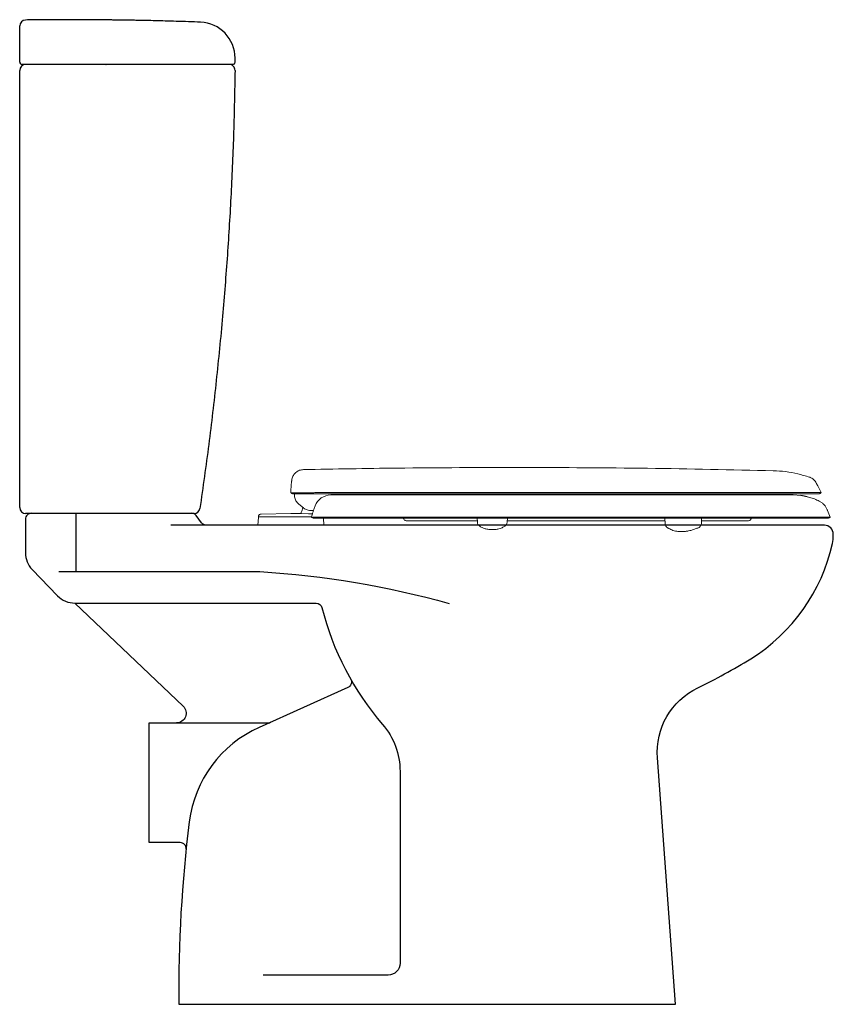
# Model space of a CAD drawing. Header units: millimetres. Extents: x 4029.368 to 4030.048, y 2640.673 to 2641.495.
import ezdxf

# ---------------------------------------------------------------- set-up
doc = ezdxf.new("R2010")
doc.units = ezdxf.units.MM
doc.layers.add('BLOCKS', color=3, linetype='Continuous')
doc.layers.add('SANINDUSA', color=3, linetype='Continuous')

msp = doc.modelspace()

# ---------------------------------------------------------------- linework, layer by layer
at = {"layer": 'BLOCKS'}
for points in [[(4029.37783, 2641.08328, 0.414214), (4029.37283, 2641.07828), (4029.37283, 2641.05023, 0.194619), (4029.37846, 2641.03633), (4029.3997, 2641.01437, 0.203213), (4029.41408, 2641.00828), (4029.61565, 2641.00828, -0.343198), (4029.6205, 2641.00451, 0.116231), (4029.67126, 2640.90696, -0.179706), (4029.6858, 2640.86779), (4029.6858, 2640.70764, -0.414214), (4029.6758, 2640.69764), (4029.57152, 2640.69764)], [(4029.64458, 2640.94476, -0.442616), (4029.64228, 2640.93773), (4029.56803, 2640.9044, 0.261566), (4029.50976, 2640.82569, 0.034361), (4029.50109, 2640.67328), (4029.91609, 2640.67328), (4029.90082, 2640.87904, -0.30827), (4029.93462, 2640.93754, 0.026557), (4029.97879, 2640.96177, 0.201978), (4030.04712, 2641.05806, 0.054711), (4030.04783, 2641.06456), (4030.04783, 2641.06578, 0.414214), (4030.04033, 2641.07328), (4029.49443, 2641.07328)], [(4029.40088, 2641.03454), (4029.56879, 2641.03454, -0.052415), (4029.72694, 2641.00803)], [(4029.41421, 2641.00828), (4029.50463, 2640.92222, -0.677148), (4029.49905, 2640.90828)]]:
    msp.add_lwpolyline(points, format="xyb", dxfattribs=at)
msp.add_lwpolyline([(4029.50214, 2640.80828), (4029.47609, 2640.80828), (4029.47609, 2640.90828), (4029.57559, 2640.90828)], dxfattribs=at)
for centre, start, end in [((4029.57559, 2640.91328), 270, 294.17373), ((4029.50214, 2640.80328), 353.99639, 90)]:
    msp.add_arc(centre, 0.005, start, end, dxfattribs=at)
at = {"layer": 'SANINDUSA'}
for p, q in [((4029.36803, 2641.46005), (4029.36803, 2641.46303)), ((4029.54803, 2641.46005), (4029.54803, 2641.46329)), ((4029.37303, 2641.45805), (4029.37003, 2641.45805)), ((4029.4401, 2641.45805), (4029.37303, 2641.45805)), ((4029.53619, 2641.45805), (4029.4401, 2641.45805)), ((4029.44012, 2641.45805), (4029.44024, 2641.45805)), ((4029.54603, 2641.45805), (4029.53619, 2641.45805))]:
    msp.add_line(p, q, dxfattribs=at)
at = {"layer": 'SANINDUSA', "linetype": 'Continuous', "lineweight": 15}
for p, q in [((4029.59459, 2641.10233), (4029.59525, 2641.10995)), ((4029.59453, 2641.10097), (4029.59457, 2641.1021)), ((4029.59486, 2641.10031), (4029.59471, 2641.10036)), ((4029.59507, 2641.1003), (4029.59486, 2641.10031)), ((4029.59762, 2641.10029), (4029.59571, 2641.1003)), ((4029.59709, 2641.09956), (4029.63901, 2641.09956)), ((4029.60687, 2641.1003), (4029.6056, 2641.10028)), ((4029.6211, 2641.10053), (4029.61961, 2641.10052)), ((4029.62807, 2641.09858), (4029.64144, 2641.09858)), ((4029.63901, 2641.09956), (4030.03561, 2641.09956)), ((4030.01425, 2641.09858), (4029.64144, 2641.09858)), ((4030.02081, 2641.0981), (4030.01425, 2641.09858)), ((4029.60523, 2641.08767), (4029.60136, 2641.09077)), ((4029.60136, 2641.09077), (4029.60523, 2641.08767)), ((4029.61331, 2641.08494), (4029.61492, 2641.08937)), ((4030.03606, 2641.09346), (4030.03846, 2641.09194)), ((4029.59461, 2641.08308), (4029.56971, 2641.08265)), ((4029.60179, 2641.08295), (4029.59461, 2641.08308)), ((4029.60945, 2641.08293), (4029.60214, 2641.08304)), ((4029.61265, 2641.08285), (4029.60945, 2641.08293)), ((4030.04298, 2641.08571), (4030.04507, 2641.07998)), ((4029.56752, 2641.07982), (4029.56695, 2641.07328)), ((4029.56695, 2641.07328), (4029.62227, 2641.07328)), ((4029.56763, 2641.08072), (4029.56761, 2641.08028)), ((4029.61185, 2641.08028), (4029.59461, 2641.08028)), ((4029.61355, 2641.07928), (4029.67114, 2641.07928)), ((4029.62227, 2641.07328), (4029.62175, 2641.07928)), ((4029.67114, 2641.07928), (4029.71324, 2641.07928)), ((4029.75039, 2641.07928), (4029.75045, 2641.07607)), ((4029.77545, 2641.07607), (4029.7755, 2641.07928)), ((4029.80564, 2641.07698), (4029.80444, 2641.07698)), ((4029.80998, 2641.07698), (4029.80564, 2641.07698)), ((4029.90713, 2641.07928), (4029.90721, 2641.07447)), ((4029.93759, 2641.07447), (4029.93767, 2641.07928)), ((4029.97912, 2641.0786), (4029.97946, 2641.07928))]:
    msp.add_line(p, q, dxfattribs=at)
at = {"layer": 'SANINDUSA', "linetype": 'Continuous', "lineweight": 15, "flags": 128}
for points in [[(4030.03362, 2641.10845), (4030.03476, 2641.10621), (4030.03768, 2641.10049)], [(4029.78841, 2641.10049), (4029.75829, 2641.10049), (4029.72822, 2641.1005), (4029.69823, 2641.1005), (4029.66836, 2641.1005), (4029.63863, 2641.1005), (4029.63863, 2641.1005), (4029.63863, 2641.1005), (4029.63863, 2641.1005), (4029.63863, 2641.1005), (4029.63863, 2641.1005)]]:
    msp.add_lwpolyline(points, dxfattribs=at)
at = {"layer": 'SANINDUSA'}
msp.add_lwpolyline([(4029.41508, 2641.08328), (4029.41508, 2641.03454)], dxfattribs=at)
msp.add_lwpolyline([(4029.52408, 2641.07328, -0.236068), (4029.52008, 2641.07528), (4029.51558, 2641.08128, 0.236068), (4029.51158, 2641.08328)], format="xyb", dxfattribs=at)
for centre, radius, start, end in [((4029.37303, 2641.49012), 0.005, 90.96795, 180), ((4029.51803, 2641.46329), 0.03, 359.99586, 87.86431), ((4029.37003, 2641.46005), 0.002, 180, 270), ((4029.54603, 2641.46005), 0.002, 270, 0), ((4029.37303, 2641.45305), 0.005, 90, 180), ((4029.54296, 2641.45305), 0.005, 359.19593, 90), ((4030.00568, 2641.01104), 0.08837, 76.74519, 80.14524), ((4029.37303, 2641.08805), 0.005, 180, 270), ((4029.51371, 2641.08805), 0.005, 270, 351.64078)]:
    msp.add_arc(centre, radius, start, end, dxfattribs=at)
at = {"layer": 'SANINDUSA', "linetype": 'Continuous', "lineweight": 15}
for centre, radius, start, end in [((4029.62807, 2641.08458), 0.014, 90, 160), ((4029.5888, 2641.09078), 0.01606, 334.57129, 350.53546), ((4029.56802, 2641.07978), 0.0005, 135.91336, 175), ((4029.93281, 2641.07545), 0.00486, 291.42177, 348.36018)]:
    msp.add_arc(centre, radius, start, end, dxfattribs=at)
msp.add_ellipse((4029.69378, 2641.10138), major_axis=(0.0701, 0.10576), ratio=0.513868, start_param=2.081753, end_param=2.092307, dxfattribs=at)
at = {"layer": 'SANINDUSA'}
for points, knots in [([(4029.4271, 2641.49532), (4029.42532, 2641.49534), (4029.41998, 2641.49537), (4029.41069, 2641.49538), (4029.39884, 2641.49536), (4029.38614, 2641.49528), (4029.37738, 2641.49518), (4029.37296, 2641.49512)], [0, 0, 0, 0, 0.098248, 0.295959, 0.514854, 0.754933, 1, 1, 1, 1]), ([(4029.46898, 2641.49477), (4029.46898, 2641.49477), (4029.46898, 2641.49477), (4029.46829, 2641.49478), (4029.46703, 2641.4948), (4029.4652, 2641.49483), (4029.4629, 2641.49487), (4029.46016, 2641.49491), (4029.4571, 2641.49496), (4029.45376, 2641.49501), (4029.44998, 2641.49506), (4029.44611, 2641.49511), (4029.44233, 2641.49516), (4029.43902, 2641.4952), (4029.43593, 2641.49524), (4029.43321, 2641.49527), (4029.43089, 2641.49529), (4029.42907, 2641.49531), (4029.4278, 2641.49532), (4029.4271, 2641.49533), (4029.4271, 2641.49533), (4029.4271, 2641.49533)], [0, 0, 0, 0, 0.037088, 0.090013, 0.144475, 0.197409, 0.251879, 0.304819, 0.359293, 0.412236, 0.466712, 0.533705, 0.58664, 0.64111, 0.69404, 0.748504, 0.801429, 0.855889, 0.908811, 0.963268, 1, 1, 1, 1]), ([(4029.51915, 2641.49327), (4029.51577, 2641.4934), (4029.50902, 2641.49366), (4029.4992, 2641.49398), (4029.48998, 2641.49426), (4029.48168, 2641.49448), (4029.47478, 2641.49465), (4029.47065, 2641.49473), (4029.46898, 2641.49477)], [0, 0, 0, 0, 0.201878, 0.403857, 0.587567, 0.753007, 0.90018, 1, 1, 1, 1]), ([(4029.36803, 2641.48802), (4029.36803, 2641.4886), (4029.36803, 2641.48975), (4029.36803, 2641.4903), (4029.36803, 2641.49012), (4029.36803, 2641.49012)], [0, 0, 0, 0, 0.499805, 0.99961, 1, 1, 1, 1]), ([(4029.36803, 2641.46303), (4029.36803, 2641.46464), (4029.36803, 2641.46766), (4029.36803, 2641.47193), (4029.36803, 2641.47575), (4029.36803, 2641.4792), (4029.36803, 2641.4822), (4029.36803, 2641.48465), (4029.36803, 2641.48648), (4029.36803, 2641.48769), (4029.36803, 2641.48791), (4029.36803, 2641.48802)], [0, 0, 0, 0, 0.125372, 0.23471, 0.344048, 0.453376, 0.562705, 0.672029, 0.781352, 0.890676, 1, 1, 1, 1]), ([(4029.36803, 2641.08805), (4029.36803, 2641.10081), (4029.36803, 2641.12633), (4029.36803, 2641.1648), (4029.36803, 2641.20341), (4029.36803, 2641.23796), (4029.36803, 2641.26838), (4029.36803, 2641.29465), (4029.36803, 2641.32095), (4029.36803, 2641.34731), (4029.36803, 2641.37371), (4029.36803, 2641.40015), (4029.36803, 2641.4266), (4029.36803, 2641.44423), (4029.36803, 2641.45305)], [0, 0, 0, 0, 0.106014, 0.212028, 0.318235, 0.424442, 0.496237, 0.568033, 0.639888, 0.711742, 0.783777, 0.855811, 0.927906, 1, 1, 1, 1]), ([(4029.54796, 2641.45298), (4029.54763, 2641.43585), (4029.54697, 2641.40159), (4029.54477, 2641.35023), (4029.54169, 2641.29894), (4029.53759, 2641.2469), (4029.53241, 2641.19414), (4029.52619, 2641.14065), (4029.52117, 2641.1051), (4029.51866, 2641.08733)], [0, 0, 0, 0, 0.140053, 0.280054, 0.420023, 0.559981, 0.706614, 0.853279, 1, 1, 1, 1]), ([(4029.44266, 2641.08305), (4029.43618, 2641.08305), (4029.42322, 2641.08305), (4029.40377, 2641.08305), (4029.38704, 2641.08305), (4029.37679, 2641.08305), (4029.37303, 2641.08305)], [0, 0, 0, 0, 0.279267, 0.558533, 0.8378, 1, 1, 1, 1]), ([(4029.50446, 2641.08305), (4029.50408, 2641.08305), (4029.50331, 2641.08305), (4029.5016, 2641.08305), (4029.49949, 2641.08305), (4029.49696, 2641.08305), (4029.49406, 2641.08305), (4029.49081, 2641.08305), (4029.48719, 2641.08305), (4029.48324, 2641.08305), (4029.47903, 2641.08305), (4029.47458, 2641.08305), (4029.46984, 2641.08305), (4029.46482, 2641.08305), (4029.45957, 2641.08305), (4029.45407, 2641.08305), (4029.44842, 2641.08305), (4029.44458, 2641.08305), (4029.44266, 2641.08305)], [0, 0, 0, 0, 0.060629, 0.121258, 0.18365, 0.246042, 0.30667, 0.367298, 0.429685, 0.492073, 0.552729, 0.613386, 0.67581, 0.738235, 0.802606, 0.866976, 0.933488, 1, 1, 1, 1]), ([(4029.51371, 2641.08305), (4029.51368, 2641.08305), (4029.5136, 2641.08305), (4029.51303, 2641.08305), (4029.51211, 2641.08305), (4029.51057, 2641.08305), (4029.50822, 2641.08305), (4029.50571, 2641.08305), (4029.50446, 2641.08305)], [0, 0, 0, 0, 0.140675, 0.281463, 0.422137, 0.562921, 0.781262, 1, 1, 1, 1])]:
    msp.add_open_spline(points, degree=3, knots=knots, dxfattribs=at)
at = {"layer": 'SANINDUSA', "linetype": 'Continuous', "lineweight": 15}
for points, knots in [([(4029.60508, 2641.11975), (4029.60395, 2641.11962), (4029.60171, 2641.11935), (4029.59875, 2641.11757), (4029.59653, 2641.11498), (4029.59554, 2641.11249), (4029.59536, 2641.111), (4029.59531, 2641.11062)], [0, 0, 0, 0, 0.2304145, 0.4608289, 0.6912433, 0.9216579, 1, 1, 1, 1]), ([(4029.60508, 2641.11975), (4029.63119, 2641.12021), (4029.69204, 2641.1213), (4029.75289, 2641.12143), (4029.78763, 2641.12151)], [0, 0, 0, 0, 0.429168, 1, 1, 1, 1]), ([(4029.99765, 2641.11881), (4029.96265, 2641.11958), (4029.89266, 2641.12111), (4029.82264, 2641.12138), (4029.78763, 2641.12151)], [0, 0, 0, 0, 0.499998, 1, 1, 1, 1]), ([(4029.99767, 2641.11881), (4030.00112, 2641.11862), (4030.008, 2641.11824), (4030.01816, 2641.1164), (4030.0247, 2641.11438), (4030.02796, 2641.11336)], [0, 0, 0, 0, 0.335414, 0.668437, 1, 1, 1, 1]), ([(4029.59531, 2641.11062), (4029.59531, 2641.1106), (4029.59531, 2641.11056), (4029.59527, 2641.11018), (4029.59525, 2641.10995)], [0, 0, 0, 0, 0.393246, 1, 1, 1, 1]), ([(4030.03357, 2641.10855), (4030.03326, 2641.10908), (4030.03262, 2641.11015), (4030.03097, 2641.11185), (4030.02931, 2641.11288), (4030.02811, 2641.11331), (4030.02796, 2641.11336)], [0, 0, 0, 0, 0.242208, 0.493028, 0.937801, 1, 1, 1, 1]), ([(4029.59471, 2641.10036), (4029.59464, 2641.10047), (4029.59456, 2641.10061), (4029.59454, 2641.10091), (4029.59453, 2641.10097)], [0, 0, 0, 0, 0.796054, 1, 1, 1, 1]), ([(4029.59471, 2641.10036), (4029.59478, 2641.1003), (4029.59491, 2641.10018), (4029.59507, 2641.10007), (4029.59515, 2641.10002)], [0, 0, 0, 0, 0.491972, 1, 1, 1, 1]), ([(4029.59571, 2641.1003), (4029.59557, 2641.1003), (4029.59542, 2641.1003), (4029.59523, 2641.1003), (4029.59523, 2641.1003), (4029.59523, 2641.1003), (4029.59523, 2641.1003), (4029.59523, 2641.1003), (4029.59521, 2641.1003), (4029.59515, 2641.1003), (4029.5951, 2641.1003), (4029.59507, 2641.1003)], [0, 0, 0, 0, 0.708049, 0.708053, 0.708057, 0.708074, 0.708227, 0.709438, 0.719141, 0.796754, 1, 1, 1, 1]), ([(4029.59515, 2641.10002), (4029.59523, 2641.09997), (4029.59539, 2641.09988), (4029.59556, 2641.0998), (4029.59565, 2641.09977)], [0, 0, 0, 0, 0.500024, 1, 1, 1, 1]), ([(4029.59567, 2641.09976), (4029.59571, 2641.09974), (4029.59578, 2641.09972), (4029.59587, 2641.09969), (4029.59593, 2641.09967), (4029.59604, 2641.09964), (4029.59613, 2641.09962), (4029.59621, 2641.09961)], [0, 0, 0, 0, 0.273272, 0.410127, 0.470327, 0.575012, 1, 1, 1, 1]), ([(4029.59673, 2641.09956), (4029.59665, 2641.09956), (4029.59647, 2641.09957), (4029.59631, 2641.09959), (4029.59622, 2641.09961)], [0, 0, 0, 0, 0.5, 1, 1, 1, 1]), ([(4029.6056, 2641.10028), (4029.60545, 2641.10028), (4029.60458, 2641.10027), (4029.60309, 2641.10027), (4029.60129, 2641.10027), (4029.59977, 2641.10028), (4029.5986, 2641.10028), (4029.59793, 2641.10029), (4029.59765, 2641.10029), (4029.59762, 2641.10029)], [0, 0, 0, 0, 0.045122, 0.252445, 0.460002, 0.667927, 0.845737, 0.982873, 1, 1, 1, 1]), ([(4029.59775, 2641.09959), (4029.5977, 2641.09869), (4029.59757, 2641.09666), (4029.59872, 2641.09364), (4029.60023, 2641.09171), (4029.60122, 2641.09088), (4029.60136, 2641.09077)], [0, 0, 0, 0, 0.270384, 0.608747, 0.947102, 1, 1, 1, 1]), ([(4029.61193, 2641.10043), (4029.61182, 2641.10042), (4029.61103, 2641.1004), (4029.60976, 2641.10036), (4029.60819, 2641.10032), (4029.60731, 2641.10031), (4029.60687, 2641.1003)], [0, 0, 0, 0, 0.0614915, 0.4386395, 0.7195054, 1, 1, 1, 1]), ([(4029.61961, 2641.10052), (4029.61826, 2641.10051), (4029.61555, 2641.1005), (4029.61314, 2641.10045), (4029.61193, 2641.10043)], [0, 0, 0, 0, 0.498805, 1, 1, 1, 1]), ([(4029.62403, 2641.10053), (4029.62372, 2641.10053), (4029.62273, 2641.10053), (4029.62176, 2641.10053), (4029.6211, 2641.10053)], [0, 0, 0, 0, 0.313807, 1, 1, 1, 1]), ([(4029.63863, 2641.1005), (4029.63863, 2641.1005), (4029.63862, 2641.1005), (4029.63853, 2641.1005), (4029.63785, 2641.1005), (4029.63498, 2641.1005), (4029.63006, 2641.10052), (4029.62604, 2641.10053), (4029.62403, 2641.10053)], [0, 0, 0, 0, 0.000022, 0.001867, 0.016621, 0.134411, 0.567993, 1, 1, 1, 1]), ([(4029.89519, 2641.10049), (4029.88671, 2641.10049), (4029.86977, 2641.10049), (4029.84421, 2641.10049), (4029.82178, 2641.10049), (4029.80683, 2641.10049), (4029.79938, 2641.10049), (4029.79623, 2641.10049), (4029.79257, 2641.10049), (4029.78997, 2641.10049), (4029.78841, 2641.10049)], [0, 0, 0, 0, 0.239596, 0.479108, 0.718615, 0.868268, 0.897671, 0.927076, 0.956483, 1, 1, 1, 1]), ([(4030.03768, 2641.10049), (4030.03757, 2641.10049), (4030.03737, 2641.10049), (4030.03572, 2641.10049), (4030.03314, 2641.10049), (4030.02957, 2641.1005), (4030.02507, 2641.1005), (4030.01967, 2641.1005), (4030.01342, 2641.1005), (4030.00635, 2641.1005), (4029.9985, 2641.1005), (4029.98991, 2641.1005), (4029.98061, 2641.1005), (4029.97064, 2641.10049), (4029.96005, 2641.10049), (4029.94887, 2641.10049), (4029.93713, 2641.10049), (4029.92637, 2641.10049), (4029.91678, 2641.10049), (4029.91075, 2641.10049), (4029.90688, 2641.10049), (4029.90523, 2641.10049), (4029.90357, 2641.10049), (4029.9019, 2641.10049), (4029.90023, 2641.10049), (4029.89856, 2641.10049), (4029.89688, 2641.10049), (4029.89575, 2641.10049), (4029.89519, 2641.10049)], [0, 0, 0, 0, 0.056646, 0.112527, 0.167788, 0.222555, 0.276936, 0.331027, 0.384909, 0.438655, 0.492329, 0.545995, 0.599713, 0.653547, 0.707569, 0.761857, 0.8165, 0.871606, 0.907176, 0.94302, 0.950097, 0.957186, 0.964288, 0.971403, 0.978531, 0.985674, 0.99283, 1, 1, 1, 1]), ([(4030.03561, 2641.09956), (4030.03571, 2641.09956), (4030.03591, 2641.09957), (4030.0361, 2641.0996), (4030.03619, 2641.09962)], [0, 0, 0, 0, 0.500005, 1, 1, 1, 1]), ([(4030.03619, 2641.09962), (4030.03627, 2641.09964), (4030.03646, 2641.09968), (4030.03664, 2641.09976), (4030.03675, 2641.0998)], [0, 0, 0, 0, 0.399708, 1, 1, 1, 1]), ([(4030.03675, 2641.0998), (4030.03682, 2641.09984), (4030.03699, 2641.09992), (4030.03715, 2641.10003), (4030.03725, 2641.1001)], [0, 0, 0, 0, 0.399722, 1, 1, 1, 1]), ([(4030.03725, 2641.1001), (4030.03737, 2641.1002), (4030.03753, 2641.10032), (4030.03766, 2641.10047), (4030.03768, 2641.10049)], [0, 0, 0, 0, 0.837575, 1, 1, 1, 1]), ([(4030.03606, 2641.09346), (4030.03477, 2641.09405), (4030.03219, 2641.09524), (4030.02881, 2641.09647), (4030.02668, 2641.0969), (4030.02594, 2641.09705)], [0, 0, 0, 0, 0.394352, 0.791704, 1, 1, 1, 1]), ([(4030.03846, 2641.09194), (4030.03909, 2641.0914), (4030.0403, 2641.09034), (4030.04174, 2641.0884), (4030.04256, 2641.08682), (4030.04291, 2641.08589), (4030.04298, 2641.08571)], [0, 0, 0, 0, 0.318966, 0.617276, 0.924236, 1, 1, 1, 1]), ([(4029.56956, 2641.08265), (4029.56931, 2641.08261), (4029.56881, 2641.08254), (4029.56818, 2641.08209), (4029.56774, 2641.08147), (4029.56766, 2641.08097), (4029.56763, 2641.08072)], [0, 0, 0, 0, 0.25, 0.5, 0.75, 1, 1, 1, 1]), ([(4029.56956, 2641.08265), (4029.56931, 2641.08261), (4029.56881, 2641.08254), (4029.56818, 2641.08209), (4029.56774, 2641.08147), (4029.56766, 2641.08097), (4029.56763, 2641.08072)], [0, 0, 0, 0, 0.25, 0.5, 0.75, 1, 1, 1, 1]), ([(4029.60214, 2641.08304), (4029.60228, 2641.08305), (4029.60255, 2641.08308), (4029.60291, 2641.08328), (4029.60314, 2641.08353), (4029.60323, 2641.08372), (4029.60326, 2641.08378)], [0, 0, 0, 0, 0.283693, 0.567388, 0.851485, 1, 1, 1, 1]), ([(4029.61148, 2641.08548), (4029.61067, 2641.08554), (4029.60925, 2641.08564), (4029.60746, 2641.08628), (4029.6062, 2641.08695), (4029.60548, 2641.08747), (4029.60523, 2641.08767), (4029.60523, 2641.08767)], [0, 0, 0, 0, 0.339931, 0.591749, 0.850608, 0.997294, 1, 1, 1, 1]), ([(4029.6135, 2641.08548), (4029.61348, 2641.08548), (4029.61344, 2641.08548), (4029.61309, 2641.08548), (4029.61258, 2641.08548), (4029.61203, 2641.08548), (4029.61166, 2641.08548), (4029.61155, 2641.08548)], [0, 0, 0, 0, 0.210353, 0.420346, 0.640695, 0.886819, 1, 1, 1, 1]), ([(4029.6121, 2641.08108), (4029.61227, 2641.08163), (4029.61262, 2641.08274), (4029.61302, 2641.08408), (4029.61321, 2641.08464), (4029.61331, 2641.08494)], [0, 0, 0, 0, 0.317012, 0.643145, 1, 1, 1, 1]), ([(4029.59461, 2641.08028), (4029.59424, 2641.08028), (4029.59349, 2641.08028), (4029.59214, 2641.08028), (4029.59058, 2641.08028), (4029.58895, 2641.08028), (4029.58721, 2641.08028), (4029.58553, 2641.08028), (4029.58392, 2641.08028), (4029.58277, 2641.08028), (4029.5817, 2641.08028), (4029.58057, 2641.08028), (4029.57926, 2641.08028), (4029.57795, 2641.08028), (4029.57669, 2641.08028), (4029.57569, 2641.08028), (4029.57482, 2641.08028), (4029.57395, 2641.08028), (4029.5731, 2641.08028), (4029.57242, 2641.08028), (4029.57183, 2641.08028), (4029.57122, 2641.08028), (4029.57054, 2641.08028), (4029.56993, 2641.08028), (4029.56944, 2641.08028), (4029.56898, 2641.08028), (4029.56852, 2641.08028), (4029.56809, 2641.08028), (4029.56781, 2641.08028), (4029.56768, 2641.08028), (4029.56762, 2641.08028), (4029.56762, 2641.08028), (4029.56762, 2641.08028)], [0, 0, 0, 0, 0.02652, 0.053031, 0.09543, 0.137824, 0.169649, 0.222624, 0.261717, 0.29284, 0.312023, 0.346535, 0.384888, 0.423222, 0.461594, 0.499983, 0.520833, 0.550011, 0.591677, 0.616678, 0.633344, 0.666672, 0.700001, 0.733327, 0.766653, 0.790455, 0.828548, 0.875983, 0.923873, 0.952312, 0.976147, 1, 1, 1, 1]), ([(4029.61174, 2641.07993), (4029.61175, 2641.07992), (4029.61195, 2641.0799), (4029.61258, 2641.07988), (4029.61417, 2641.07988), (4029.61642, 2641.0799), (4029.61935, 2641.07991), (4029.6229, 2641.07993), (4029.62712, 2641.07994), (4029.63202, 2641.07994), (4029.63756, 2641.07992), (4029.64356, 2641.0799), (4029.64996, 2641.07988), (4029.65665, 2641.07988), (4029.66368, 2641.07989), (4029.66853, 2641.07994), (4029.67101, 2641.07997)], [0, 0, 0, 0, 0.003559, 0.077598, 0.151822, 0.225844, 0.299987, 0.374337, 0.448472, 0.52684, 0.605464, 0.683839, 0.761764, 0.839929, 0.917875, 1, 1, 1, 1]), ([(4029.61182, 2641.07986), (4029.61179, 2641.07988), (4029.61177, 2641.0799), (4029.61175, 2641.07992), (4029.61174, 2641.07993)], [0, 0, 0, 0, 0.851007, 1, 1, 1, 1]), ([(4029.61182, 2641.07986), (4029.61211, 2641.07968), (4029.61266, 2641.07935), (4029.61327, 2641.07928), (4029.61355, 2641.07928), (4029.61355, 2641.07928)], [0, 0, 0, 0, 0.533866, 0.995708, 1, 1, 1, 1]), ([(4029.67101, 2641.07997), (4029.88841, 2641.07998), (4029.89339, 2641.07998), (4029.90164, 2641.07998), (4029.91298, 2641.07998), (4029.92567, 2641.07998), (4029.93948, 2641.07998), (4029.95281, 2641.07998), (4029.96553, 2641.07998), (4029.97756, 2641.07999), (4029.98884, 2641.07998), (4029.99929, 2641.07998), (4030.00881, 2641.07998), (4030.01731, 2641.07998), (4030.02479, 2641.07998), (4030.03118, 2641.07998), (4030.03632, 2641.07998), (4030.04024, 2641.07998), (4030.04299, 2641.07998), (4030.04474, 2641.07998), (4030.04496, 2641.07998), (4030.04507, 2641.07998)], [0, 0, 0, 0, 0.019364, 0.058168, 0.096972, 0.154083, 0.211397, 0.268712, 0.325822, 0.382925, 0.440233, 0.49754, 0.554643, 0.611745, 0.669051, 0.726357, 0.783458, 0.837507, 0.891729, 0.945951, 1, 1, 1, 1]), ([(4029.68891, 2641.07861), (4029.6889, 2641.07862), (4029.6888, 2641.07886), (4029.68865, 2641.07908), (4029.68852, 2641.07928)], [0, 0, 0, 0, 0.061861, 1, 1, 1, 1]), ([(4029.69139, 2641.07698), (4029.69108, 2641.07701), (4029.69047, 2641.07707), (4029.68967, 2641.07753), (4029.68916, 2641.07809), (4029.68897, 2641.07848), (4029.68891, 2641.07861)], [0, 0, 0, 0, 0.289787, 0.579576, 0.869364, 1, 1, 1, 1]), ([(4029.73335, 2641.07698), (4029.73117, 2641.07698), (4029.7268, 2641.07698), (4029.72074, 2641.07698), (4029.71511, 2641.07698), (4029.71001, 2641.07698), (4029.70552, 2641.07698), (4029.70159, 2641.07698), (4029.69825, 2641.07698), (4029.69564, 2641.07698), (4029.69371, 2641.07698), (4029.69238, 2641.07698), (4029.69154, 2641.07698), (4029.69144, 2641.07698), (4029.69139, 2641.07698)], [0, 0, 0, 0, 0.085349, 0.170699, 0.258142, 0.345585, 0.430936, 0.516286, 0.603738, 0.69119, 0.767644, 0.844099, 0.922049, 1, 1, 1, 1]), ([(4029.71324, 2641.07928), (4029.72437, 2641.07928), (4029.74663, 2641.07928), (4029.78008, 2641.07928), (4029.81355, 2641.07928), (4029.84697, 2641.07928), (4029.87322, 2641.07928), (4029.89228, 2641.07928), (4029.90415, 2641.07928), (4029.91589, 2641.07928), (4029.92741, 2641.07928), (4029.93959, 2641.07928), (4029.95226, 2641.07928), (4029.96526, 2641.07928), (4029.97755, 2641.07928), (4029.98889, 2641.07928), (4029.99922, 2641.07928), (4030.00852, 2641.07928), (4030.01685, 2641.07928), (4030.02413, 2641.07928), (4030.03029, 2641.07928), (4030.03531, 2641.07928), (4030.03917, 2641.07928), (4030.04167, 2641.07928), (4030.04308, 2641.07928), (4030.04324, 2641.07928), (4030.04333, 2641.07928)], [0, 0, 0, 0, 0.077897, 0.155854, 0.233837, 0.311804, 0.389711, 0.417704, 0.445788, 0.473872, 0.501897, 0.529842, 0.564999, 0.600291, 0.635584, 0.670743, 0.704786, 0.73895, 0.773117, 0.807162, 0.841171, 0.875301, 0.909433, 0.943443, 0.971722, 1, 1, 1, 1]), ([(4029.75043, 2641.07698), (4029.75025, 2641.07698), (4029.74709, 2641.07698), (4029.7413, 2641.07698), (4029.736, 2641.07698), (4029.73335, 2641.07698)], [0, 0, 0, 0, 0.029399, 0.5147, 1, 1, 1, 1]), ([(4029.75045, 2641.07607), (4029.7505, 2641.07566), (4029.75062, 2641.07484), (4029.75109, 2641.0738), (4029.75156, 2641.07324), (4029.75241, 2641.07248)], [0, 0, 0, 0, 0.381177, 0.762329, 1, 1, 1, 1]), ([(4029.77327, 2641.07236), (4029.7734, 2641.07245), (4029.77366, 2641.07264), (4029.77404, 2641.07301), (4029.7744, 2641.07341), (4029.77485, 2641.07406), (4029.77527, 2641.07499), (4029.77537, 2641.07568), (4029.77543, 2641.07607)], [0, 0, 0, 0, 0.090928, 0.181788, 0.279457, 0.389222, 0.65872, 1, 1, 1, 1]), ([(4029.80444, 2641.07698), (4029.80136, 2641.07698), (4029.79519, 2641.07698), (4029.78591, 2641.07698), (4029.77931, 2641.07698), (4029.77586, 2641.07698), (4029.77546, 2641.07698)], [0, 0, 0, 0, 0.3159491, 0.6318966, 0.9570432, 1, 1, 1, 1]), ([(4029.88008, 2641.07698), (4029.87406, 2641.07698), (4029.86202, 2641.07698), (4029.83866, 2641.07698), (4029.8213, 2641.07698), (4029.80998, 2641.07698)], [0, 0, 0, 0, 0.25817, 0.516437, 1, 1, 1, 1]), ([(4029.90717, 2641.07698), (4029.90565, 2641.07698), (4029.90056, 2641.07698), (4029.89148, 2641.07698), (4029.88388, 2641.07698), (4029.88008, 2641.07698)], [0, 0, 0, 0, 0.175694, 0.588405, 1, 1, 1, 1]), ([(4029.90721, 2641.07447), (4029.90733, 2641.07394), (4029.90751, 2641.07313), (4029.90808, 2641.07227), (4029.90872, 2641.07154), (4029.90927, 2641.07119), (4029.90966, 2641.07094)], [0, 0, 0, 0, 0.349312, 0.527181, 0.662602, 1, 1, 1, 1]), ([(4029.97665, 2641.07698), (4029.97659, 2641.07698), (4029.97647, 2641.07698), (4029.97535, 2641.07698), (4029.97311, 2641.07698), (4029.9693, 2641.07698), (4029.96425, 2641.07698), (4029.95798, 2641.07698), (4029.95058, 2641.07698), (4029.94376, 2641.07698), (4029.93913, 2641.07698), (4029.93763, 2641.07698)], [0, 0, 0, 0, 0.086784, 0.173569, 0.301032, 0.428902, 0.556367, 0.683791, 0.811621, 0.939045, 1, 1, 1, 1]), ([(4029.97912, 2641.0786), (4029.97898, 2641.07834), (4029.97868, 2641.0778), (4029.97793, 2641.07725), (4029.97722, 2641.077), (4029.97678, 2641.07698), (4029.97665, 2641.07698)], [0, 0, 0, 0, 0.290342, 0.580677, 0.87102, 1, 1, 1, 1]), ([(4030.04507, 2641.07998), (4030.04493, 2641.07987), (4030.04459, 2641.07957), (4030.04398, 2641.07932), (4030.04351, 2641.07929), (4030.04333, 2641.07928)], [0, 0, 0, 0, 0.274554, 0.712159, 1, 1, 1, 1]), ([(4029.75241, 2641.07248), (4029.75327, 2641.07194), (4029.75488, 2641.07094), (4029.75771, 2641.07003), (4029.7604, 2641.06967), (4029.76279, 2641.06963), (4029.7646, 2641.06967), (4029.76614, 2641.06978), (4029.7677, 2641.07002), (4029.76947, 2641.07047), (4029.77141, 2641.07124), (4029.77268, 2641.07203), (4029.77336, 2641.07245)], [0, 0, 0, 0, 0.138315, 0.256139, 0.39913, 0.505506, 0.580381, 0.643444, 0.71558, 0.795148, 0.889502, 1, 1, 1, 1]), ([(4029.90965, 2641.071), (4029.91069, 2641.07043), (4029.91302, 2641.06916), (4029.91681, 2641.06809), (4029.92036, 2641.06798), (4029.92279, 2641.06808), (4029.92437, 2641.06819), (4029.92558, 2641.06833), (4029.92712, 2641.06858), (4029.92925, 2641.06908), (4029.93177, 2641.06987), (4029.9336, 2641.0706), (4029.9345, 2641.07096)], [0, 0, 0, 0, 0.114045, 0.25551, 0.376039, 0.461435, 0.495635, 0.545635, 0.614737, 0.703637, 0.853554, 1, 1, 1, 1])]:
    msp.add_open_spline(points, degree=3, knots=knots, dxfattribs=at)

doc.saveas('drawing.dxf')
